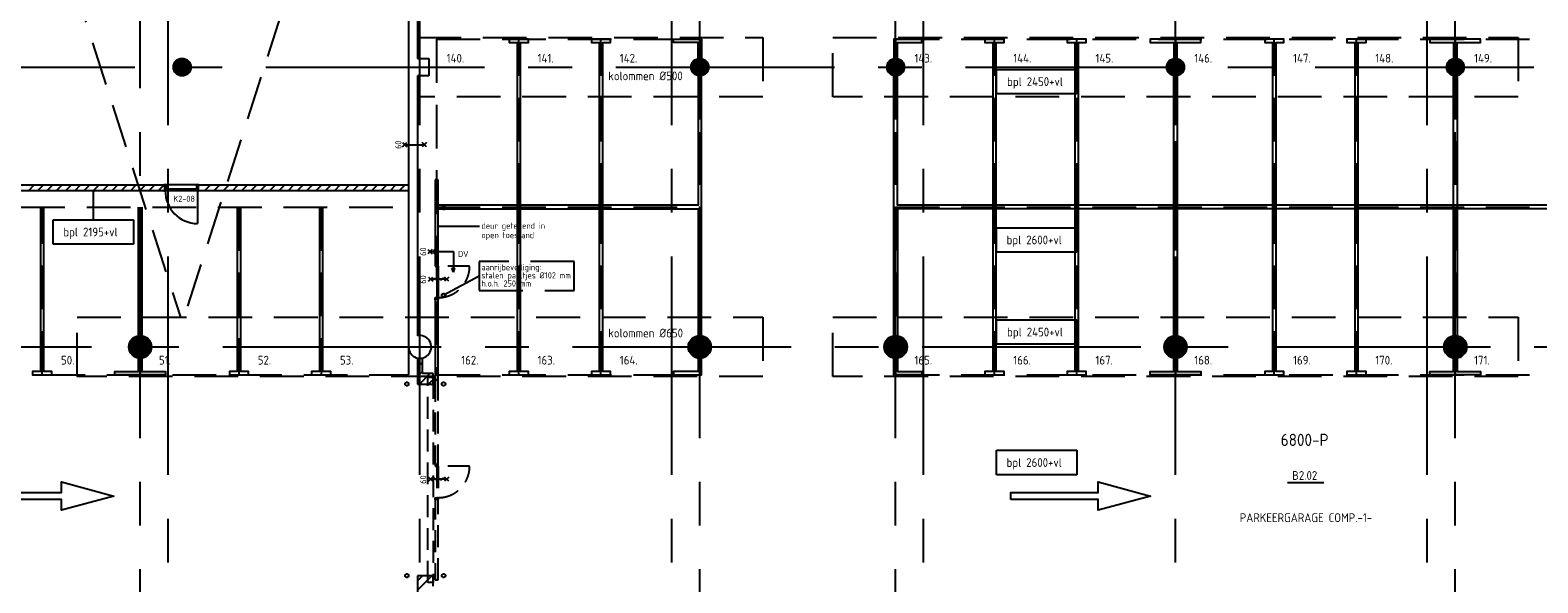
# Model space of a CAD drawing. Extents: x 1662 to 125079, y 8755 to 81245.
# Tile 5 of 8: x 36657 to 79762, y 36171 to 51973. Entities that reach past the tile are written whole.
import ezdxf

# ---------------------------------------------------------------- set-up
doc = ezdxf.new("R2010")
doc.units = 0
doc.header["$LTSCALE"] = 100
for name, pattern in [('CENTER', [2, 1.25, -0.25, 0.25, -0.25]), ('HIDDEN', [0.375, 0.25, -0.125]), ('HIDDEN2', [0.1875, 0.125, -0.0625])]:
    doc.linetypes.add(name, pattern=pattern)
for name, color, linetype in [('BOUWKUNDIG', 11, 'CONTINUOUS'), ('PARKEREN', 8, 'HIDDEN'), ('STRAMIEN', 7, 'CENTER'), ('TEKST', 11, 'CONTINUOUS')]:
    doc.layers.add(name, color=color, linetype=linetype)
doc.styles.add('PIETERS', font='ISO.SHX')
doc.styles.get("Standard").update_dxf_attribs({"font": 'ISO.SHX'})

msp = doc.modelspace()

# ---------------------------------------------------------------- linework, layer by layer
at = {"layer": 'BOUWKUNDIG', "linetype": 'CONTINUOUS', "ltscale": 50}
for p, q in [((47477, 64516), (47477, 42916)), ((47727, 58266), (47727, 51166)), ((47727, 51166), (48052, 51166)), ((48052, 51166), (48052, 50666)), ((47727, 50666), (47727, 43232.2)), ((48052, 50666), (47727, 50666)), ((40495.7, 47541), (34527, 47541)), ((47477, 47541), (41458.3, 47541)), ((34527, 47391), (40495.7, 47391)), ((41458.3, 47391), (47477, 47391)), ((48232, 45276), (48232, 45226)), ((48322, 45276), (48232, 45276)), ((48322, 45226), (48322, 45276)), ((48758.3, 45641.2), (48758.3, 45049.4)), ((48232, 45226), (48322, 45226)), ((48282, 45226), (48282, 44326)), ((48322, 45226), (48322, 44326)), ((48715.1, 45168), (48801.5, 45168)), ((48758.3, 45049.4), (48715.1, 45168)), ((48758.3, 45049.4), (48801.5, 45168)), ((48232, 44276), (48232, 44326)), ((48232, 44326), (48322, 44326)), ((48322, 44276), (48232, 44276)), ((48322.2, 44326), (48282, 44326)), ((48322, 44326), (48322, 44276)), ((47727, 42599.8), (47727, 41856)), ((47877, 42156), (47877, 42599.8)), ((47727, 41856), (47877, 41856)), ((48177, 42156), (47877, 42156)), ((47877, 41856), (48177, 41856)), ((48177, 41856), (48177, 42156)), ((47727, 36376), (47727, 35606.5)), ((47877, 36376), (47727, 36376)), ((48177, 36376), (47877, 36376)), ((48177, 36076), (48177, 36376))]:
    msp.add_line(p, q, dxfattribs=at)
at = {"layer": 'BOUWKUNDIG', "linetype": 'HIDDEN', "ltscale": 50}
for p, q in [((44970.4, 55980.8), (41050.1, 43766)), ((37863.7, 53394.2), (40953.9, 43766)), ((47727, 51766), (57602, 51766)), ((57602, 51766), (57602, 50066)), ((59602, 51766), (79202, 51766)), ((59602, 50066), (59602, 51766)), ((79202, 51766), (79202, 50066)), ((57602, 50066), (47727, 50066)), ((79202, 50066), (59602, 50066)), ((38002, 43766), (57602, 43766)), ((38002, 42066), (38002, 43766)), ((57602, 43766), (57602, 42066)), ((59602, 43766), (79202, 43766)), ((59602, 42066), (59602, 43766)), ((79202, 43766), (79202, 42066)), ((57602, 42066), (38002, 42066)), ((79202, 42066), (59602, 42066))]:
    msp.add_line(p, q, dxfattribs=at)
at = {"layer": 'BOUWKUNDIG', "ltscale": 50}
for p, q in [((47305.5, 48757), (47425.5, 48637)), ((47305.5, 48637), (47425.5, 48757)), ((47985.7, 48637), (47865.7, 48757)), ((47985.7, 48757), (47865.7, 48637)), ((47370.3, 48697), (47925.7, 48697)), ((36614.2, 47391), (36764.2, 47541)), ((36879.4, 47391), (37029.4, 47541)), ((37144.5, 47391), (37294.5, 47541)), ((37409.7, 47391), (37559.7, 47541)), ((37674.9, 47391), (37824.9, 47541)), ((37940, 47391), (38090, 47541)), ((38205.2, 47391), (38355.2, 47541)), ((38470.4, 47391), (38620.4, 47541)), ((38735.5, 47391), (38885.5, 47541)), ((39000.7, 47391), (39150.7, 47541)), ((39265.9, 47391), (39415.9, 47541)), ((39531, 47391), (39681, 47541)), ((39796.2, 47391), (39946.2, 47541)), ((40061.4, 47391), (40211.4, 47541)), ((40326.5, 47391), (40476.5, 47541)), ((40477, 47551), (40537, 47551)), ((40477, 47541), (40477, 47551)), ((40479, 47541), (40477, 47541)), ((40479, 47549), (40479, 47541)), ((40535, 47549), (40479, 47549)), ((40495.7, 47541), (40495.7, 47391)), ((40510, 47445), (40523, 47445)), ((40510, 47382), (40510, 47445)), ((40512, 47425), (40512, 47443)), ((40512, 47443), (40521, 47443)), ((40512, 47443), (40512, 47380)), ((40521, 47443), (40512, 47443)), ((40512, 47443), (40521, 47425)), ((40521, 47443), (40512, 47425)), ((40521, 47425), (40512, 47425)), ((40517, 47425), (40517, 47385)), ((41357, 47425), (40517, 47425)), ((40521, 47443), (40521, 47425)), ((40521, 47430), (40521, 47443)), ((40537, 47430), (40521, 47430)), ((40523, 47445), (40523, 47432)), ((40523, 47432), (40535, 47432)), ((40535, 47432), (40535, 47549)), ((41417, 47551), (40537, 47551)), ((40537, 47551), (40537, 47430)), ((41417, 47430), (40537, 47430)), ((41437, 47425), (41357, 47425)), ((41417, 47551), (41417, 47430)), ((41477, 47551), (41417, 47551)), ((41417, 47430), (41433, 47430)), ((41419, 47549), (41475, 47549)), ((41419, 47432), (41419, 47549)), ((41431, 47432), (41419, 47432)), ((41431, 47445), (41431, 47432)), ((41444, 47445), (41431, 47445)), ((41433, 47443), (41433, 47425)), ((41442, 47443), (41433, 47443)), ((41433, 47443), (41442, 47443)), ((41433, 47430), (41433, 47443)), ((41442, 47443), (41433, 47425)), ((41433, 47443), (41442, 47425)), ((41433, 47425), (41442, 47425)), ((41437, 47385), (41437, 47425)), ((41442, 47425), (41442, 47443)), ((41442, 47443), (41442, 47380)), ((41444, 47382), (41444, 47445)), ((41458.3, 47541), (41458.3, 47391)), ((41475, 47549), (41475, 47541)), ((41475, 47541), (41477, 47541)), ((41477, 47541), (41477, 47551)), ((41652.3, 47391), (41802.3, 47541)), ((41917.5, 47391), (42067.5, 47541)), ((42182.7, 47391), (42332.7, 47541)), ((42447.8, 47391), (42597.8, 47541)), ((42713, 47391), (42863, 47541)), ((42978.2, 47391), (43128.2, 47541)), ((43243.3, 47391), (43393.3, 47541)), ((43508.5, 47391), (43658.5, 47541)), ((43773.7, 47391), (43923.7, 47541)), ((44038.8, 47391), (44188.8, 47541)), ((44304, 47391), (44454, 47541)), ((44569.2, 47391), (44719.2, 47541)), ((44834.3, 47391), (44984.3, 47541)), ((45099.5, 47391), (45249.5, 47541)), ((45364.7, 47391), (45514.7, 47541)), ((45629.8, 47391), (45779.8, 47541)), ((45895, 47391), (46045, 47541)), ((46160.2, 47391), (46310.2, 47541)), ((46425.3, 47391), (46575.3, 47541)), ((46690.5, 47391), (46840.5, 47541)), ((46955.6, 47391), (47105.6, 47541)), ((47220.8, 47391), (47370.8, 47541)), ((48232, 47696), (48232, 45226)), ((48322, 47696), (48232, 47696)), ((48322, 41976), (48322, 47696)), ((40477, 47390), (40479, 47390)), ((40477, 47380), (40477, 47390)), ((40512, 47380), (40477, 47380)), ((40479, 47390), (40479, 47382)), ((40479, 47382), (40510, 47382)), ((41442, 47380), (40512, 47380)), ((40517, 47385), (41437, 47385)), ((41437, 47385), (41437, 46440.3)), ((41442, 47380), (41477, 47380)), ((41475, 47382), (41444, 47382)), ((41475, 47390), (41475, 47382)), ((41477, 47390), (41475, 47390)), ((41477, 47380), (41477, 47390)), ((48147.1, 45701.2), (48027.1, 45581.2)), ((48027.1, 45701.2), (48147.1, 45581.2)), ((48311.7, 45701.2), (48191.7, 45581.2)), ((48191.7, 45701.2), (48311.7, 45581.2)), ((48087.1, 45641.2), (48758.3, 45641.2)), ((48046.7, 44914.3), (48166.7, 44794.3)), ((48046.7, 44794.3), (48166.7, 44914.3)), ((48564.3, 44854.3), (48106.7, 44854.3)), ((48160.1, 44824.3), (48220.1, 44884.3)), ((48280.1, 44824.3), (48220.1, 44884.3)), ((48280.1, 44824.3), (48340.1, 44884.3)), ((48400.1, 44824.3), (48340.1, 44884.3)), ((48400.1, 44824.3), (48460.1, 44884.3)), ((48520.1, 44824.3), (48460.1, 44884.3)), ((48624.3, 44794.3), (48504.3, 44914.3)), ((48624.3, 44914.3), (48504.3, 44794.3)), ((48232, 44330.5), (48232, 41976)), ((47727, 42593.9), (47732.9, 42599.8)), ((47727, 42328.7), (47877, 42478.7)), ((47727, 42063.6), (47877, 42213.6)), ((47784.6, 41856), (48084.6, 42156)), ((48049.8, 41856), (48177, 41983.2)), ((48232, 41976), (48322, 41976)), ((48046.7, 39194.3), (48166.7, 39074.3)), ((48046.7, 39074.3), (48166.7, 39194.3)), ((48564.3, 39134.3), (48106.7, 39134.3)), ((48160.1, 39104.3), (48220.1, 39164.3)), ((48280.1, 39104.3), (48220.1, 39164.3)), ((48280.1, 39104.3), (48340.1, 39164.3)), ((48400.1, 39104.3), (48340.1, 39164.3)), ((48400.1, 39104.3), (48460.1, 39164.3)), ((48520.1, 39104.3), (48460.1, 39164.3)), ((48624.3, 39074.3), (48504.3, 39194.3)), ((48624.3, 39194.3), (48504.3, 39074.3)), ((47727, 36229.9), (47873.1, 36376)), ((47727, 35964.8), (48138.2, 36376))]:
    msp.add_line(p, q, dxfattribs=at)
at = {"layer": 'BOUWKUNDIG', "linetype": 'HIDDEN2', "ltscale": 50}
for p, q in [((49222, 45226), (48322, 45226)), ((48027, 36176.3), (48027, 42056)), ((48027, 42056), (48177, 42056)), ((48177, 42056), (48177, 36176.3)), ((48232, 41976), (48232, 39506)), ((48322, 41976), (48232, 41976)), ((48322, 39506), (48322, 41976)), ((48232, 39556), (48232, 39506)), ((48322, 39556), (48232, 39556)), ((48232, 39506), (48322, 39506)), ((48282, 39506), (48282, 38606)), ((48322, 39506), (48322, 39556)), ((49222, 39506), (48322, 39506)), ((48322, 39506), (48322, 38606)), ((48232, 38610.5), (48232, 36256)), ((48232, 38556), (48232, 38606)), ((48232, 38606), (48322, 38606)), ((48322, 38556), (48232, 38556)), ((48322.2, 38606), (48282, 38606)), ((48322, 36256), (48322, 38606)), ((48322, 38606), (48322, 38556)), ((48232, 36256), (48322, 36256)), ((48177, 36176.3), (48027, 36176.3))]:
    msp.add_line(p, q, dxfattribs=at)
at = {"layer": 'BOUWKUNDIG', "linetype": 'CONTINUOUS', "ltscale": 50}
for points, const_width in [([(40877, 50916, 1), (41127, 50916, 1)], 250), ([(55677, 50916, 1), (55927, 50916, 1)], 250), ([(61277, 50916, 1), (61527, 50916, 1)], 250), ([(69277, 50916, 1), (69527, 50916, 1)], 250), ([(77277, 50916, 1), (77527, 50916, 1)], 250), ([(39639.5, 42916, 1), (39964.5, 42916, 1)], 325), ([(55639.5, 42916, 1), (55964.5, 42916, 1)], 325), ([(61239.5, 42916, 1), (61564.5, 42916, 1)], 325), ([(69239.5, 42916, 1), (69564.5, 42916, 1)], 325), ([(77239.5, 42916, 1), (77564.5, 42916, 1)], 325)]:
    msp.add_lwpolyline(points, format="xyb", close=True, dxfattribs=dict(at, const_width=const_width))
for centre, radius in [((41002, 50916), 250), ((55802, 50916), 250), ((61402, 50916), 250), ((69402, 50916), 250), ((77402, 50916), 250), ((39802, 42916), 325), ((55802, 42916), 325), ((61402, 42916), 325), ((69402, 42916), 325), ((77402, 42916), 325)]:
    msp.add_circle(centre, radius, dxfattribs=at)
at = {"layer": 'BOUWKUNDIG', "ltscale": 50}
msp.add_arc((41462, 47385), 945, 180, 268.48406, dxfattribs=at)
at = {"layer": 'BOUWKUNDIG', "linetype": 'HIDDEN2', "ltscale": 50}
for centre in [(48322, 45226), (48322, 39506)]:
    msp.add_arc(centre, 900, 270.01488, 0, dxfattribs=at)
at = {"layer": 'BOUWKUNDIG', "linetype": 'CONTINUOUS', "ltscale": 50}
msp.add_arc((47802, 42916), 325, 180, 103.34236, dxfattribs=at)
at = {"layer": 'PARKEREN', "ltscale": 50}
for p, q in [((48277, 51716), (55802, 51716)), ((61402, 51716), (112602, 51716)), ((69402, 51166), (69402, 51716)), ((69402, 51171.1), (69402, 51716)), ((77402, 51166), (77402, 51716)), ((77402, 51171.1), (77402, 51716)), ((42627, 46916), (42627, 42116)), ((44977, 46916), (44977, 42116)), ((47477, 46916), (47477, 42116)), ((48277, 46916), (55802, 46916)), ((61402, 46916), (112602, 46916)), ((49497.2, 44939.7), (48481.3, 44393.9)), ((39802, 42591), (39802, 42116)), ((55802, 42596.1), (55802, 42116)), ((61402, 42596.1), (61402, 42116)), ((69402, 42596.1), (69402, 42116)), ((77402, 42596.1), (77402, 42116)), ((12602, 42116), (47477, 42116)), ((48277, 42116), (55802, 42116)), ((61402, 42116), (112602, 42116))]:
    msp.add_line(p, q, dxfattribs=at)
at = {"layer": 'PARKEREN', "linetype": 'HIDDEN', "ltscale": 50}
for p, q in [((48277, 51716), (48277, 42116)), ((55802, 51716), (55802, 51171.1)), ((61402, 51716), (61402, 51171.1)), ((69402, 51716), (69402, 51166)), ((77402, 51716), (77402, 51166)), ((55802, 50671.1), (55802, 43246.1)), ((61402, 50671.1), (61402, 43246.1)), ((69402, 50671.1), (69402, 43246.1)), ((77402, 50671.1), (77402, 43246.1)), ((34527, 46916), (47477, 46916)), ((39802, 46916), (39802, 43241)), ((39802, 46916), (39802, 43241)), ((39802, 42591), (39802, 42316))]:
    msp.add_line(p, q, dxfattribs=at)
at = {"layer": 'PARKEREN', "linetype": 'CONTINUOUS', "ltscale": 50}
for p, q in [((55852, 43242.2), (55852, 50676.1)), ((61352, 43242.2), (61352, 50676.1)), ((69352, 43242.2), (69352, 50676.1)), ((69452, 50676.1), (69452, 43242.2)), ((77352, 43242.2), (77352, 50676.1)), ((77452, 50676.1), (77452, 43242.2)), ((39752, 43237.1), (39752, 46916)), ((39852, 46916), (39852, 43237.1))]:
    msp.add_line(p, q, dxfattribs=at)
for points in [[(50577, 46916), (50577, 42216), (50352, 42216), (50352, 42116), (50902, 42116), (50902, 42216), (50677, 42216), (50677, 46916), (50677, 51616), (50902, 51616), (50902, 51716), (50352, 51716), (50352, 51616), (50577, 51616)], [(52927, 46916), (52927, 42216), (52702, 42216), (52702, 42116), (53252, 42116), (53252, 42216), (53027, 42216), (53027, 46916), (53027, 51616), (53252, 51616), (53252, 51716), (52702, 51716), (52702, 51616), (52927, 51616)], [(64177, 46916), (64177, 42216), (63952, 42216), (63952, 42116), (64502, 42116), (64502, 42216), (64277, 42216), (64277, 46916), (64277, 51616), (64502, 51616), (64502, 51716), (63952, 51716), (63952, 51616), (64177, 51616)], [(66527, 46916), (66527, 42216), (66302, 42216), (66302, 42116), (66852, 42116), (66852, 42216), (66627, 42216), (66627, 46916), (66627, 51616), (66852, 51616), (66852, 51716), (66302, 51716), (66302, 51616), (66527, 51616)], [(72177, 46916), (72177, 42216), (71952, 42216), (71952, 42116), (72502, 42116), (72502, 42216), (72277, 42216), (72277, 46916), (72277, 51616), (72502, 51616), (72502, 51716), (71952, 51716), (71952, 51616), (72177, 51616)], [(74527, 46916), (74527, 42216), (74302, 42216), (74302, 42116), (74852, 42116), (74852, 42216), (74627, 42216), (74627, 46916), (74627, 51616), (74852, 51616), (74852, 51716), (74302, 51716), (74302, 51616), (74527, 51616)], [(35052.9, 38553.9), (35052.9, 38753.9), (37552.9, 38753.9), (37552.9, 39055.8), (39052.9, 38653.9), (37552.9, 38252), (37552.9, 38553.9)], [(64690.9, 38553.9), (64690.9, 38753.9), (67190.9, 38753.9), (67190.9, 39055.8), (68690.9, 38653.9), (67190.9, 38252), (67190.9, 38553.9)]]:
    msp.add_lwpolyline(points, close=True, dxfattribs=at)
at = {"layer": 'PARKEREN', "ltscale": 50}
for points in [[(50627, 42116), (50627, 46916), (50627, 51716)], [(52977, 42116), (52977, 46916), (52977, 51716)], [(64227, 42116), (64227, 46916), (64227, 51716)], [(66577, 42116), (66577, 46916), (66577, 51716)], [(72227, 42116), (72227, 46916), (72227, 51716)], [(74577, 42116), (74577, 46916), (74577, 51716)], [(37002, 42116), (37002, 46916)]]:
    msp.add_lwpolyline(points, dxfattribs=at)
at = {"layer": 'PARKEREN', "linetype": 'CONTINUOUS', "ltscale": 50}
for points in [[(55752, 51160.9), (55752, 51616), (55052, 51616), (55052, 51716), (55852, 51716), (55852, 51160.9)], [(61452, 51160.9), (61452, 51616), (62152, 51616), (62152, 51716), (61352, 51716), (61352, 51160.9)], [(69452, 51166), (69452, 51616), (70127, 51616), (70127, 51716), (68677, 51716), (68677, 51616), (69352, 51616), (69352, 51160.9)], [(77452, 51166), (77452, 51616), (78127, 51616), (78127, 51716), (76677, 51716), (76677, 51616), (77352, 51616), (77352, 51160.9)], [(55752, 50676.1), (55752, 46966), (48277, 46966)], [(112552, 50676.1), (112552, 46966), (61452, 46966), (61452, 50676.1)], [(36952, 46916), (36952, 42216), (36727, 42216), (36727, 42116), (37277, 42116), (37277, 42216), (37052, 42216), (37052, 46916)], [(42577, 46916), (42577, 42216), (42352, 42216), (42352, 42116), (42902, 42116), (42902, 42216), (42677, 42216), (42677, 46916)], [(44927, 46916), (44927, 42216), (44702, 42216), (44702, 42116), (45252, 42116), (45252, 42216), (45027, 42216), (45027, 46916)], [(48277, 46866), (55752, 46866), (55752, 43242.2)], [(112552, 43242.2), (112552, 46866), (61452, 46866), (61452, 43242.2)], [(39852, 42599.9), (39852, 42216), (40527, 42216), (40527, 42116), (39077, 42116), (39077, 42216), (39752, 42216), (39752, 42599.9)], [(55752, 42594.9), (55752, 42216), (55052, 42216), (55052, 42116), (55852, 42116), (55852, 42594.9)], [(61452, 42594.9), (61452, 42216), (62152, 42216), (62152, 42116), (61352, 42116), (61352, 42594.9)], [(69452, 42599.9), (69452, 42216), (70127, 42216), (70127, 42116), (68677, 42116), (68677, 42216), (69352, 42216), (69352, 42599.9)], [(77452, 42599.9), (77452, 42216), (78127, 42216), (78127, 42116), (76677, 42116), (76677, 42216), (77352, 42216), (77352, 42599.9)]]:
    msp.add_lwpolyline(points, dxfattribs=at)
at = {"layer": 'PARKEREN', "ltscale": 50}
msp.add_lwpolyline([(49497.2, 44532.8), (52213.8, 44532.8), (52213.8, 45356.5), (49497.2, 45356.5), (49497.2, 44532.8)], close=True, dxfattribs=at)
at = {"layer": 'PARKEREN', "linetype": 'HIDDEN', "ltscale": 50}
msp.add_circle((41002, 50916), 250, dxfattribs=at)
at = {"layer": 'PARKEREN', "linetype": 'CONTINUOUS', "ltscale": 50}
for centre, radius in [((55802, 50916), 250), ((55802, 42916), 325)]:
    msp.add_circle(centre, radius, dxfattribs=at)
at = {"layer": 'PARKEREN', "ltscale": 50}
for centre in [(48477, 46893.9), (48477, 44393.9), (47427, 41856), (48477, 41856), (47427, 36376), (48477, 36376)]:
    msp.add_circle(centre, 51, dxfattribs=at)
at = {"layer": 'STRAMIEN', "ltscale": 50}
for p, q in [((40602, 9254.8), (40602, 80738.2)), ((47802, 9254.8), (47802, 80738.2)), ((55002, 9254.8), (55002, 80738.2)), ((62202, 9254.8), (62202, 80738.2)), ((69402, 9254.8), (69402, 80745)), ((76602, 9254.8), (76602, 80745)), ((39802, 10310.9), (39802, 79888.2)), ((55802, 10310.9), (55802, 79888.2)), ((61402, 10310.9), (61402, 79888.2)), ((77402, 10310.9), (77402, 79882.2)), ((3399.3, 50916), (122453.3, 50916)), ((2161.5, 42916), (123650.9, 42916))]:
    msp.add_line(p, q, dxfattribs=at)
at = {"layer": 'TEKST', "ltscale": 50}
for p, q in [((64282.4, 50850.6), (66582, 50850.6)), ((64282.4, 50150.5), (64282.4, 50850.6)), ((66582, 50850.6), (66582, 50150.5)), ((66582, 50150.5), (64282.4, 50150.5)), ((38465.1, 46550.3), (38465.1, 47391)), ((37315.3, 46550.3), (39614.9, 46550.3)), ((37315.3, 45850.2), (37315.3, 46550.3)), ((39614.9, 46550.3), (39614.9, 45850.2)), ((49505.6, 46354.5), (48322, 46354.5)), ((64282.4, 46324.8), (66582, 46324.8)), ((64282.4, 45624.7), (64282.4, 46324.8)), ((66582, 46324.8), (66582, 45624.7)), ((39614.9, 45850.2), (37315.3, 45850.2)), ((66582, 45624.7), (64282.4, 45624.7)), ((64282.4, 43690.8), (66582, 43690.8)), ((64282.4, 42990.7), (64282.4, 43690.8)), ((66582, 43690.8), (66582, 42990.7)), ((66582, 42990.7), (64282.4, 42990.7)), ((64282.4, 39960), (66582, 39960)), ((64282.4, 39260), (64282.4, 39960)), ((66582, 39960), (66582, 39260)), ((66582, 39260), (64282.4, 39260)), ((72605.9, 39041.2), (73646.6, 39041.2))]:
    msp.add_line(p, q, dxfattribs=at)
for start, end in [(0, 180), (180, 0)]:
    msp.add_arc((38465.1, 47366), 12.6, start, end, dxfattribs=at)

# ---------------------------------------------------------------- texts
at = {"layer": 'BOUWKUNDIG', "ltscale": 50, "style": 'PIETERS'}
msp.add_text('DV', height=175, dxfattribs=at).set_placement((48889.4, 45486.2))
at = {"layer": 'PARKEREN', "ltscale": 50, "style": 'PIETERS'}
for s, p in [('140.', (48564.5, 51045.9)), ('142.', (53514.5, 51045.9)), ('143.', (61939.5, 51045.9)), ('146.', (69939.5, 51045.9)), ('148.', (75114.5, 51045.9)), ('149.', (77939.5, 51045.9)), ('141.', (51164.5, 51045.9)), ('144.', (64764.5, 51045.9)), ('145.', (67114.5, 51045.9)), ('147.', (72764.5, 51045.9)), ('50.', (37539.5, 42412.1)), ('51.', (40339.5, 42412.1)), ('52.', (43164.5, 42412.1)), ('53.', (45514.5, 42412.1)), ('162.', (48981.4, 42412.1)), ('163.', (51164.5, 42412.1)), ('164.', (53514.5, 42412.1)), ('165.', (61939.5, 42412.1)), ('166.', (64764.5, 42412.1)), ('167.', (67114.5, 42412.1)), ('168.', (69939.5, 42412.1)), ('169.', (72764.5, 42412.1)), ('170.', (75114.5, 42412.1)), ('171.', (77939.5, 42412.1))]:
    msp.add_text(s, height=250, dxfattribs=at).set_placement(p)
at = {"layer": 'PARKEREN', "linetype": 'CONTINUOUS', "ltscale": 50, "style": 'PIETERS'}
for s, p in [('aanrijbeveiliging:', (49557.4, 45106.7)), ('stalen paaltjes %%c102 mm', (49557.4, 44874.4)), ('h.o.h. 2500mm', (49557.4, 44642.1))]:
    msp.add_text(s, height=175, dxfattribs=at).set_placement(p)
at = {"layer": 'TEKST', "ltscale": 50, "style": 'PIETERS'}
for s, height, p in [('kolommen %%c500', 250, (53183.6, 50540)), ('bpl 2450+vl', 250, (64586.9, 50376.4)), ('bpl 2195+vl', 250, (37605, 46076.1)), ('open toestand', 175, (49557.4, 46025.5)), ('deur getekend in ', 175, (49557.4, 46292.8)), ('bpl 2600+vl', 250, (64572.1, 45850.5)), ('kolommen %%c650', 250, (53183.6, 43188.1)), ('bpl 2450+vl', 250, (64586.9, 43216.5)), ('6800-P', 350, (72410.5, 40083.6)), ('bpl 2600+vl', 250, (64572.1, 39485.8)), ('B2.02', 250, (72737.8, 39116.3))]:
    msp.add_text(s, height=height, dxfattribs=at).set_placement(p)
for p in [(47270.3, 48575.6), (47979, 45521.2), (47977.5, 44723.2), (47977.5, 39003.2)]:
    msp.add_text('60', height=175, rotation=90, dxfattribs=at).set_placement(p)
at = {"layer": 'TEKST', "ltscale": 50}
for s, height, p in [('K2-08', 175, (40750.2, 47063.3)), ('PARKEERGARAGE COMP.-1-', 250, (71241, 37909.8))]:
    msp.add_text(s, height=height, dxfattribs=at).set_placement(p)

doc.saveas('drawing.dxf')
